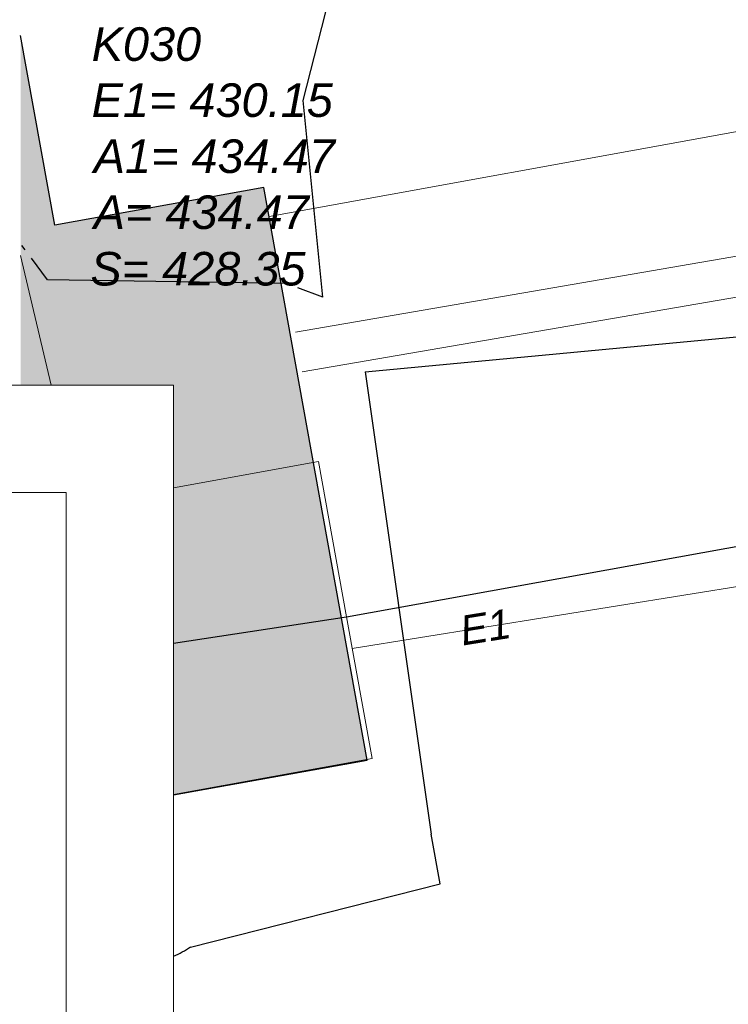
# Model space of a CAD drawing. Header units: metres. Extents: x 2643011 to 2643179, y 1217594 to 1217713.
# Tile 16 of 60: x 2643051 to 2643061, y 1217645 to 1217659. Entities that reach past the tile are written whole.
import ezdxf

# ---------------------------------------------------------------- set-up
doc = ezdxf.new("R2010")
doc.units = ezdxf.units.M
doc.linetypes.add('AUSGEZOGEN', pattern=[0])
for name, color, linetype in [('XR$1$_65365', 7, 'Continuous'), ('XR$1$_65374', 7, 'Continuous'), ('XR$1$_65386', 7, 'Continuous'), ('XR$1$_65388', 7, 'Continuous'), ('XR$1$_65389', 7, 'Continuous'), ('XR$1$_65391', 7, 'Continuous'), ('XR$1$_65394', 7, 'Continuous'), ('XR$1$_65396', 7, 'Continuous'), ('XR$1$_65397', 7, 'Continuous'), ('XR$1$_65417', 7, 'Continuous'), ('XR$1$_65418', 7, 'Continuous')]:
    doc.layers.add(name, color=color, linetype=linetype)
doc.styles.add('ARIAL', font='arial.ttf')

msp = doc.modelspace()

# ---------------------------------------------------------------- hatches: boundary and pattern name
at = {"layer": 'XR$1$_65417', "linetype": 'AUSGEZOGEN', "lineweight": 20, "transparency": 33554687}
msp.add_hatch(color=254, dxfattribs=at).paths.add_polyline_path([(2643053.034, 1217647.681), (2643055.918, 1217648.198), (2643054.379, 1217656.733), (2643051.264, 1217656.171), (2643050.754, 1217658.998), (2643050.754, 1217653.787), (2643053.034, 1217653.787)])

# ---------------------------------------------------------------- linework, layer by layer
at = {"layer": 'XR$1$_65365', "color": 7, "linetype": 'AUSGEZOGEN', "lineweight": 13, "transparency": 33554687}
for p, q in [((2643053.034, 1217653.787), (2643011.034, 1217653.787)), ((2643053.034, 1217653.787), (2643053.034, 1217652.787)), ((2643053.034, 1217594.387), (2643053.034, 1217653.787))]:
    msp.add_line(p, q, dxfattribs=at)
at = {"layer": 'XR$1$_65365', "color": 7, "linetype": 'AUSGEZOGEN', "lineweight": 18, "transparency": 33554687}
for p, q in [((2643053.034, 1217653.787), (2643011.034, 1217653.787)), ((2643053.034, 1217594.387), (2643053.034, 1217653.787)), ((2643012.634, 1217652.187), (2643051.433, 1217652.187)), ((2643051.433, 1217652.187), (2643051.433, 1217595.987))]:
    msp.add_line(p, q, dxfattribs=at)
at = {"layer": 'XR$1$_65374', "color": 5, "linetype": 'AUSGEZOGEN', "lineweight": 25, "transparency": 33554687}
for p, q in [((2643055.888, 1217653.987), (2643077.188, 1217655.99)), ((2643055.888, 1217653.987), (2643056.87, 1217647.095)), ((2643057.004, 1217646.353), (2643056.87, 1217647.095)), ((2643053.285, 1217645.413), (2643057.004, 1217646.353))]:
    msp.add_line(p, q, dxfattribs=at)
msp.add_arc((2643052.394, 1217646.733), 1.592, 293.7306, 304.0559, dxfattribs=at)
at = {"layer": 'XR$1$_65386', "color": 204, "linetype": 'AUSGEZOGEN', "lineweight": 20, "transparency": 33554687}
msp.add_line((2643054.457, 1217656.302), (2643073.64, 1217659.788), dxfattribs=at)
at = {"layer": 'XR$1$_65388', "color": 6, "linetype": 'AUSGEZOGEN', "lineweight": 20, "transparency": 33554687}
for p, q in [((2643054.847, 1217654.577), (2643076.769, 1217658.35)), ((2643054.949, 1217653.986), (2643076.995, 1217657.78)), ((2643067.192, 1217651.71), (2643055.693, 1217649.864))]:
    msp.add_line(p, q, dxfattribs=at)
at = {"layer": 'XR$1$_65391', "color": 6, "linetype": 'AUSGEZOGEN', "lineweight": 20, "transparency": 33554687}
msp.add_line((2643051.208, 1217653.787), (2643050.754, 1217655.721), dxfattribs=at)
at = {"layer": 'XR$1$_65394', "color": 3, "linetype": 'AUSGEZOGEN', "lineweight": 25, "transparency": 33554687}
for p, q in [((2643054.965, 1217658.028), (2643055.829, 1217661.449)), ((2643055.257, 1217655.098), (2643054.965, 1217658.028)), ((2643050.822, 1217655.805), (2643050.775, 1217655.87)), ((2643051.156, 1217655.355), (2643050.917, 1217655.677)), ((2643054.711, 1217655.304), (2643051.156, 1217655.355)), ((2643054.733, 1217655.296), (2643054.711, 1217655.304)), ((2643055.257, 1217655.098), (2643054.883, 1217655.239))]:
    msp.add_line(p, q, dxfattribs=at)
at = {"layer": 'XR$1$_65396', "color": 1, "linetype": 'AUSGEZOGEN', "lineweight": 18, "transparency": 33554687}
for p, q in [((2643053.034, 1217652.258), (2643055.193, 1217652.648)), ((2643055.193, 1217652.648), (2643055.61, 1217650.335)), ((2643055.61, 1217650.335), (2643055.992, 1217648.22)), ((2643055.992, 1217648.22), (2643053.034, 1217647.686))]:
    msp.add_line(p, q, dxfattribs=at)
at = {"layer": 'XR$1$_65397', "color": 12, "linetype": 'AUSGEZOGEN', "lineweight": 25, "transparency": 33554687}
for p, q in [((2643055.61, 1217650.335), (2643066.188, 1217652.248)), ((2643053.034, 1217649.941), (2643055.61, 1217650.335))]:
    msp.add_line(p, q, dxfattribs=at)
at = {"layer": 'XR$1$_65418', "color": 8, "linetype": 'AUSGEZOGEN', "lineweight": 25, "transparency": 33554687}
for p, q in [((2643051.264, 1217656.171), (2643050.754, 1217658.998)), ((2643054.379, 1217656.733), (2643051.264, 1217656.171)), ((2643055.918, 1217648.198), (2643054.379, 1217656.733)), ((2643053.034, 1217647.681), (2643055.918, 1217648.198))]:
    msp.add_line(p, q, dxfattribs=at)

# ---------------------------------------------------------------- texts
at = {"layer": 'XR$1$_65389', "color": 6, "linetype": 'AUSGEZOGEN', "lineweight": -3, "transparency": 33554687, "char_height": 0.5, "attachment_point": 7, "style": 'ARIAL'}
for s, insert, width in [('\\A1;{\\fArial|i1|b0;\\H0.500000;\\W1.000000;\\C6;K030}\\P', (2643051.813, 1217658.613), 1.8921), ('\\A1;{\\fArial|i1|b0;\\H0.500000;\\W1.000000;\\C6;E1= 430.15}\\P', (2643051.813, 1217657.778), 3.85369), ('\\A1;{\\fArial|i1|b0;\\H0.500000;\\W1.000000;\\C6;A1= 434.47}\\P', (2643051.844, 1217656.942), 3.85626), ('\\A1;{\\fArial|i1|b0;\\H0.500000;\\W1.000000;\\C6;A= 434.47}\\P', (2643051.844, 1217656.107), 3.46705), ('\\A1;{\\fArial|i1|b0;\\H0.500000;\\W1.000000;\\C6;S= 428.35}\\P', (2643051.795, 1217655.265), 3.46705)]:
    msp.add_mtext(s, dxfattribs=dict(at, insert=insert, width=width))
at = {"layer": 'XR$1$_65389', "color": 6, "linetype": 'AUSGEZOGEN', "lineweight": -3, "transparency": 33554687, "insert": (2643057.341, 1217649.905), "char_height": 0.44, "width": 0.96513, "attachment_point": 7, "rotation": 9.1491, "style": 'ARIAL'}
msp.add_mtext('\\A1;{\\fArial|i1|b0;\\H0.440000;\\W1.000000;\\C6;E1}\\P', dxfattribs=at)

doc.saveas('drawing.dxf')
